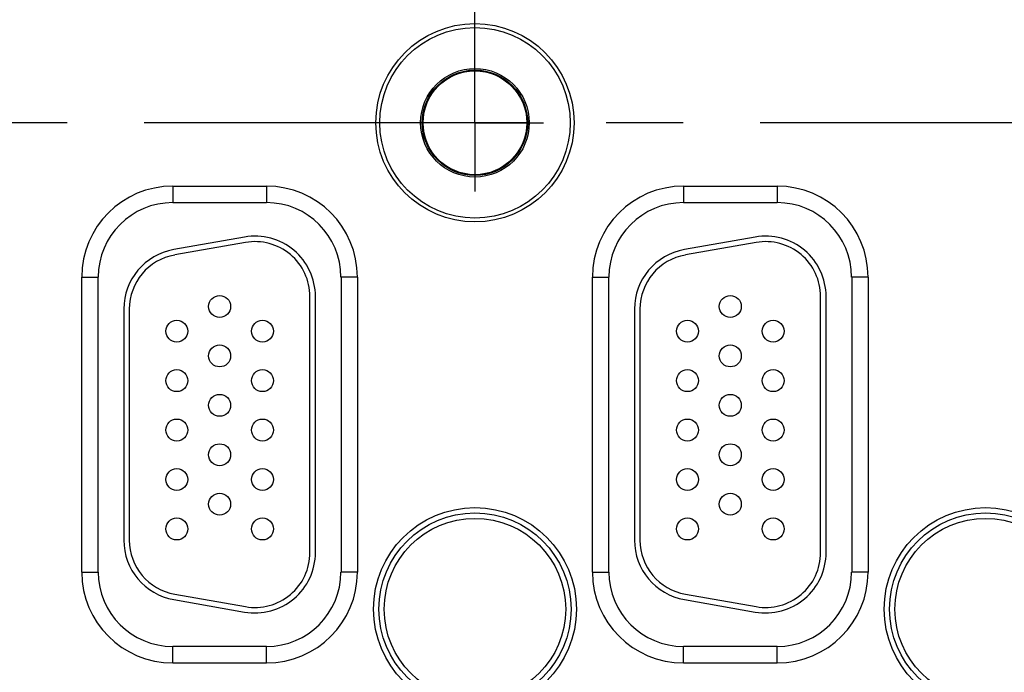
# Model space of a CAD drawing. Header units: inches. Extents: x 0 to 34, y 0 to 22.
# Tile 28 of 111: x 12.2 to 14, y 13.5 to 14.6. Entities that reach past the tile are written whole.
import ezdxf

# ---------------------------------------------------------------- set-up
doc = ezdxf.new("R2010")
doc.units = ezdxf.units.IN
doc.header["$LTSCALE"] = 1.87
doc.header["$MEASUREMENT"] = 0
doc.linetypes.add('CENTER', pattern=[0.6, 0.375, -0.075, 0.075, -0.075])
doc.layers.get('0').update_dxf_attribs({"linetype": 'CONTINUOUS'})
for name, color, linetype in [('02___PRT_ALL_AXES', 7, 'CONTINUOUS'), ('DETAIL', 7, 'CONTINUOUS'), ('DIMENSIONS', 7, 'CONTINUOUS')]:
    doc.layers.add(name, color=color, linetype=linetype)
doc.styles.get("Standard").update_dxf_attribs({"font": 'txt', "width": 0.8})
doc.dimstyles.new('DIMSTYLE_1', dxfattribs={"dimtxt": 0.125, "dimasz": 0.18, "dimexe": 0.125, "dimexo": 0.0625, "dimgap": 0.09, "dimtad": 0, "dimtih": 1, "dimtoh": 1, "dimzin": 4, "dimdsep": 46, "dimtxsty": 'STANDARD', "dimblk": '_FILLED', "dimblk1": '_FILLED', "dimblk2": '_FILLED', "dimcen": 0.09, "dimadec": 0, "dimazin": 0, "dimtp": 0.01, "dimtm": 0.01, "dimtfac": 1, "dimtofl": 0, "dimtmove": 0, "dimatfit": 3, "dimldrblk": '_FILLED', "dimfxl": 1, "dimtolj": 1, "dimtzin": 4, "dimarcsym": 0})

# ---------------------------------------------------------------- blocks, each defined once
blk = doc.blocks.new('*D23')
at = {"layer": 'DIMENSIONS', "color": 2, "linetype": 'CONTINUOUS'}
blk.add_line((13.0446, 14.5132), (13.0446, 16.9873), dxfattribs=at)
at = {"layer": 'DIMENSIONS', "color": 2, "linetype": 'CONTINUOUS', "insert": (12.9821, 17.0498), "char_height": 0.125, "width": 1.225, "attachment_point": 1, "rotation": 90, "line_spacing_factor": 0.9}
blk.add_mtext('5.81{\\Ftxt.shx;\\W1.000000;\\H0.125000; }[147.5]', dxfattribs=at)
blk = doc.blocks.new('_FILLED')
at = {"color": 0, "linetype": 'BYBLOCK'}
blk.add_solid([(0, 0), (-1, 0.1736), (-1, -0.1736)], dxfattribs=at)
blk = doc.blocks.new('*D24')
at = {"layer": 'DIMENSIONS', "color": 2, "linetype": 'CONTINUOUS'}
blk.add_line((16.7646, 14.5132), (16.7646, 16.9873), dxfattribs=at)
at = {"layer": 'DIMENSIONS', "color": 2, "linetype": 'CONTINUOUS', "insert": (16.7021, 17.0498), "char_height": 0.125, "width": 1.025, "attachment_point": 1, "rotation": 90, "line_spacing_factor": 0.9}
blk.add_mtext('9.53{\\Ftxt.shx;\\W1.000000;\\H0.125000; }[242]', dxfattribs=at)

msp = doc.modelspace()

# ---------------------------------------------------------------- linework, layer by layer
at = {"color": 7, "linetype": 'CONTINUOUS'}
for p, q in [((12.4941, 14.3353), (12.4941, 14.3053)), ((12.4941, 14.3353), (12.6651, 14.3353)), ((12.6651, 14.3353), (12.6651, 14.3053)), ((13.4241, 14.3353), (13.5951, 14.3353)), ((13.4241, 14.3353), (13.4241, 14.3053)), ((13.5951, 14.3353), (13.5951, 14.3053)), ((12.4941, 14.3053), (12.6651, 14.3053)), ((13.4241, 14.3053), (13.5951, 14.3053)), ((12.625, 14.2426), (12.496, 14.2199)), ((13.555, 14.2426), (13.426, 14.2199)), ((12.6268, 14.2328), (12.4978, 14.21)), ((13.5568, 14.2328), (13.4278, 14.21)), ((12.3286, 13.6328), (12.3286, 14.1698)), ((12.3286, 14.1698), (12.3586, 14.1698)), ((12.3586, 13.6328), (12.3586, 14.1698)), ((12.8307, 14.1698), (12.8007, 14.1698)), ((12.8007, 14.1698), (12.8007, 13.6328)), ((12.8307, 14.1698), (12.8307, 13.6328)), ((13.2586, 14.1698), (13.2886, 14.1698)), ((13.2586, 13.6328), (13.2586, 14.1698)), ((13.2886, 13.6328), (13.2886, 14.1698)), ((13.7607, 14.1698), (13.7307, 14.1698)), ((13.7307, 14.1698), (13.7307, 13.6328)), ((13.7607, 14.1698), (13.7607, 13.6328)), ((12.7441, 13.6683), (12.7441, 14.1343)), ((12.7541, 13.6683), (12.7541, 14.1343)), ((13.6741, 13.6683), (13.6741, 14.1343)), ((13.6841, 13.6683), (13.6841, 14.1343)), ((12.4051, 14.1115), (12.4051, 13.691)), ((12.4151, 14.1115), (12.4151, 13.691)), ((13.3351, 14.1115), (13.3351, 13.691)), ((13.3451, 14.1115), (13.3451, 13.691)), ((12.3286, 13.6328), (12.3586, 13.6328)), ((12.8307, 13.6328), (12.8007, 13.6328)), ((13.2586, 13.6328), (13.2886, 13.6328)), ((13.7607, 13.6328), (13.7307, 13.6328)), ((12.4978, 13.5925), (12.6268, 13.5698)), ((13.4278, 13.5925), (13.5568, 13.5698)), ((12.496, 13.5827), (12.625, 13.5599)), ((13.426, 13.5827), (13.555, 13.5599)), ((12.6651, 13.4972), (12.4941, 13.4972)), ((12.4941, 13.4672), (12.4941, 13.4972)), ((12.6651, 13.4672), (12.6651, 13.4972)), ((13.5951, 13.4972), (13.4241, 13.4972)), ((13.4241, 13.4672), (13.4241, 13.4972)), ((13.5951, 13.4672), (13.5951, 13.4972)), ((12.6651, 13.4672), (12.4941, 13.4672)), ((13.5951, 13.4672), (13.4241, 13.4672))]:
    msp.add_line(p, q, dxfattribs=at)
for centre, radius in [((13.0446, 14.4507), 0.1805), ((13.0446, 14.4507), 0.1734), ((13.0446, 14.4507), 0.0989), ((13.0446, 14.4507), 0.096), ((13.0446, 14.4507), 0.0945), ((12.5796, 14.1163), 0.02), ((13.5096, 14.1163), 0.02), ((12.5016, 14.0713), 0.02), ((12.6576, 14.0713), 0.02), ((13.4316, 14.0713), 0.02), ((13.5876, 14.0713), 0.02), ((12.5796, 14.0263), 0.02), ((13.5096, 14.0263), 0.02), ((12.5016, 13.9813), 0.02), ((12.6576, 13.9813), 0.02), ((13.4316, 13.9813), 0.02), ((13.5876, 13.9813), 0.02), ((12.5796, 13.9363), 0.02), ((13.5096, 13.9363), 0.02), ((12.5016, 13.8913), 0.02), ((12.6576, 13.8913), 0.02), ((13.4316, 13.8913), 0.02), ((13.5876, 13.8913), 0.02), ((12.5796, 13.8463), 0.02), ((13.5096, 13.8463), 0.02), ((12.5016, 13.8013), 0.02), ((12.6576, 13.8013), 0.02), ((13.4316, 13.8013), 0.02), ((13.5876, 13.8013), 0.02), ((12.5796, 13.7563), 0.02), ((13.5096, 13.7563), 0.02), ((13.0446, 13.5653), 0.1848), ((13.0446, 13.5653), 0.175), ((13.9746, 13.5653), 0.1848), ((13.9746, 13.5653), 0.175), ((12.5016, 13.7113), 0.02), ((12.6576, 13.7113), 0.02), ((13.0446, 13.5653), 0.1652), ((13.4316, 13.7113), 0.02), ((13.5876, 13.7113), 0.02), ((13.9746, 13.5653), 0.1652)]:
    msp.add_circle(centre, radius, dxfattribs=at)
for centre, radius, start, end in [((12.4941, 14.1698), 0.1655, 90, 180), ((12.6651, 14.1698), 0.1655, 0, 90), ((13.4241, 14.1698), 0.1655, 90, 180), ((13.5951, 14.1698), 0.1655, 0, 90), ((12.4941, 14.1698), 0.1355, 90, 180), ((12.6651, 14.1698), 0.1355, 0, 90), ((13.4241, 14.1698), 0.1355, 90, 180), ((13.5951, 14.1698), 0.1355, 0, 90), ((12.6441, 14.1343), 0.11, 0, 100), ((13.5741, 14.1343), 0.11, 0, 100), ((12.5151, 14.1115), 0.11, 100, 180), ((12.6441, 14.1343), 0.1, 0, 100), ((13.4451, 14.1115), 0.11, 100, 180), ((13.5741, 14.1343), 0.1, 0, 100), ((12.5151, 14.1115), 0.1, 100, 180), ((13.4451, 14.1115), 0.1, 100, 180), ((12.5151, 13.691), 0.11, 180, 260), ((12.5151, 13.691), 0.1, 180, 260), ((13.4451, 13.691), 0.11, 180, 260), ((13.4451, 13.691), 0.1, 180, 260), ((12.6441, 13.6683), 0.11, 260, 360), ((12.6441, 13.6683), 0.1, 260, 360), ((13.5741, 13.6683), 0.11, 260, 360), ((13.5741, 13.6683), 0.1, 260, 360), ((12.4941, 13.6328), 0.1655, 180, 270), ((12.4941, 13.6328), 0.1355, 180, 270), ((12.6651, 13.6328), 0.1655, 270, 360), ((12.6651, 13.6328), 0.1355, 270, 360), ((13.4241, 13.6328), 0.1655, 180, 270), ((13.4241, 13.6328), 0.1355, 180, 270), ((13.5951, 13.6328), 0.1655, 270, 360), ((13.5951, 13.6328), 0.1355, 270, 360)]:
    msp.add_arc(centre, radius, start, end, dxfattribs=at)
at = {"layer": '02___PRT_ALL_AXES', "color": 7, "linetype": 'CENTER'}
for q in [(13.0446, 14.5758), (12.9195, 14.4507), (13.1697, 14.4507), (13.0446, 14.3256)]:
    msp.add_line((13.0446, 14.4507), q, dxfattribs=at)
at = {"layer": 'DETAIL', "color": 2, "linetype": 'CENTER'}
msp.add_line((11.32, 14.4514), (16.6377, 14.4505), dxfattribs=at)

# ---------------------------------------------------------------- dimensions: what is measured, and where the dimension line sits
at = {"layer": 'DIMENSIONS', "color": 2, "linetype": 'CONTINUOUS'}
for feature_location, picture, middle in [((13.0446, 14.5132), '*D23', (13.0446, 17.6623)), ((16.7646, 14.5132), '*D24', (16.7646, 17.5623))]:
    dim = msp.add_ordinate_dim(feature_location=feature_location, offset=(0, 2.474), dtype=1, origin=(7.2365, 14.4507), dimstyle='DIMSTYLE_1', override={"dimtad": 1, "dimtih": 0, "dimtoh": 0}, dxfattribs=at)
    dim.commit()
    dim.dimension.update_dxf_attribs({"geometry": picture, "text_midpoint": middle})

doc.saveas('drawing.dxf')
